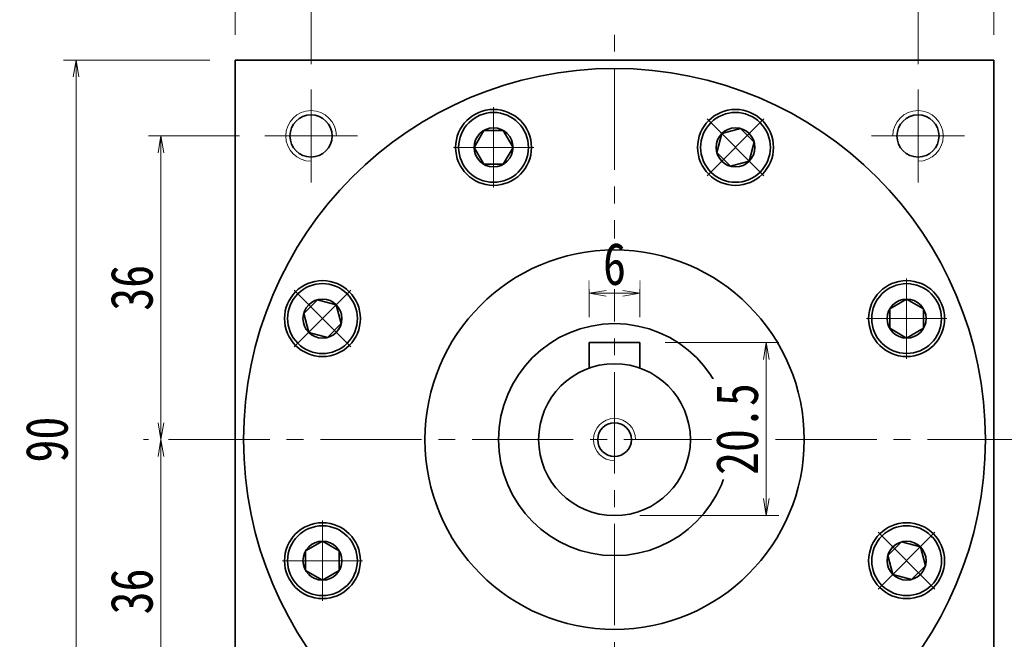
# Model space of a CAD drawing. Header units: millimetres. Extents: x -4 to 695, y -12 to 479.
# Tile 7 of 9: x 327 to 444, y 344 to 417. Entities that reach past the tile are written whole.
import ezdxf

# ---------------------------------------------------------------- set-up
doc = ezdxf.new("R2010")
doc.units = ezdxf.units.MM
doc.set_wipeout_variables(frame=1)
doc.linetypes.add('点画线', pattern=[18, 12, -2, 2, -2])
for name, color, linetype, lineweight in [('中心线层', 1, '点画线', 18), ('尺寸线层', 3, 'Continuous', 18), ('粗实线层', 7, 'Continuous', 35)]:
    doc.layers.add(name, color=color, linetype=linetype, lineweight=lineweight)
doc.styles.add('宋体', font='SimSun.ttf', dxfattribs={"width": 0.8})
doc.dimstyles.new('A水平标注$0', dxfattribs={"dimtxt": 3.5, "dimasz": 2, "dimexe": 1.5, "dimexo": 3, "dimgap": 1.1, "dimtad": 1, "dimtoh": 1, "dimdec": 4, "dimdsep": 46, "dimtxsty": '宋体', "dimblk": 'OPEN', "dimcen": 3, "dimclrd": 3, "dimclre": 3, "dimclrt": 6, "dimadec": 0, "dimazin": 0, "dimtm": 1e-09, "dimtfac": 1, "dimtdec": 4, "dimtix": 1, "dimtmove": 0, "dimatfit": 3, "dimldrblk": 'OPEN', "dimfxl": 0, "dimlwd": 13, "dimlwe": 13, "dimarcsym": 0})

# ---------------------------------------------------------------- blocks, each defined once
blk = doc.blocks.new('_Open')
at = {"color": 0, "linetype": 'ByBlock', "lineweight": -2}
for p, q in [((-1, 0.167), (0, 0)), ((-1, -0.167), (0, 0)), ((0, 0), (-1, 0))]:
    blk.add_line(p, q, dxfattribs=at)
blk = doc.blocks.new('*D14')
at = {"layer": 'Defpoints', "color": 0, "transparency": 16777216}
for p in [(442.76, 435.36), (352.76, 412.7), (442.76, 412.7)]:
    blk.add_point(p, dxfattribs=at)
at = {"layer": '尺寸线层', "color": 3, "lineweight": 13, "transparency": 16777216}
for p, q in [((352.76, 415.7), (352.76, 436.86)), ((442.76, 415.7), (442.76, 436.86)), ((354.76, 435.36), (440.76, 435.36))]:
    blk.add_line(p, q, dxfattribs=at)
at = {"layer": '尺寸线层', "color": 3, "lineweight": 13, "transparency": 16777216, "xscale": 2, "yscale": 2, "zscale": 2, "rotation": 180}
blk.add_blockref('_Open', (352.76, 435.36), dxfattribs=at)
at = {"layer": '尺寸线层', "color": 3, "lineweight": 13, "transparency": 16777216, "xscale": 2, "yscale": 2, "zscale": 2}
blk.add_blockref('_Open', (442.76, 435.36), dxfattribs=at)
at = {"layer": '尺寸线层', "color": 6, "transparency": 16777216, "insert": (396.63, 438.8), "char_height": 5, "attachment_point": 5, "style": '宋体', "bg_fill": 3, "box_fill_scale": 1.1, "bg_fill_color": 257, "bg_fill_transparency": 0}
blk.add_mtext('90', dxfattribs=at)
blk = doc.blocks.new('*D15')
at = {"layer": 'Defpoints', "color": 0, "transparency": 16777216}
for p in [(361.76, 420.31), (397.76, 415.7), (361.76, 409.2)]:
    blk.add_point(p, dxfattribs=at)
at = {"layer": '尺寸线层', "color": 3, "lineweight": 13, "transparency": 16777216}
for p, q in [((361.76, 412.2), (361.76, 421.81)), ((397.76, 418.7), (397.76, 421.81)), ((395.76, 420.31), (363.76, 420.31))]:
    blk.add_line(p, q, dxfattribs=at)
at = {"layer": '尺寸线层', "color": 3, "lineweight": 13, "transparency": 16777216, "xscale": 2, "yscale": 2, "zscale": 2, "rotation": 180}
blk.add_blockref('_Open', (361.76, 420.31), dxfattribs=at)
at = {"layer": '尺寸线层', "color": 3, "lineweight": 13, "transparency": 16777216, "xscale": 2, "yscale": 2, "zscale": 2}
blk.add_blockref('_Open', (397.76, 420.31), dxfattribs=at)
at = {"layer": '尺寸线层', "color": 6, "transparency": 16777216, "insert": (379.76, 423.76), "char_height": 5, "attachment_point": 5, "style": '宋体', "bg_fill": 3, "box_fill_scale": 1.1, "bg_fill_color": 257, "bg_fill_transparency": 0}
blk.add_mtext('36', dxfattribs=at)
blk = doc.blocks.new('*D16')
at = {"layer": 'Defpoints', "color": 0, "transparency": 16777216}
for p in [(433.76, 420.31), (397.76, 415.7), (433.76, 409.2)]:
    blk.add_point(p, dxfattribs=at)
at = {"layer": '尺寸线层', "color": 3, "lineweight": 13, "transparency": 16777216}
for p, q in [((397.76, 418.7), (397.76, 421.81)), ((433.76, 412.2), (433.76, 421.81)), ((399.76, 420.31), (431.76, 420.31))]:
    blk.add_line(p, q, dxfattribs=at)
at = {"layer": '尺寸线层', "color": 3, "lineweight": 13, "transparency": 16777216, "xscale": 2, "yscale": 2, "zscale": 2, "rotation": 180}
blk.add_blockref('_Open', (397.76, 420.31), dxfattribs=at)
at = {"layer": '尺寸线层', "color": 3, "lineweight": 13, "transparency": 16777216, "xscale": 2, "yscale": 2, "zscale": 2}
blk.add_blockref('_Open', (433.76, 420.31), dxfattribs=at)
at = {"layer": '尺寸线层', "color": 6, "transparency": 16777216, "insert": (415.76, 423.76), "char_height": 5, "attachment_point": 5, "style": '宋体', "bg_fill": 3, "box_fill_scale": 1.1, "bg_fill_color": 257, "bg_fill_transparency": 0}
blk.add_mtext('36', dxfattribs=at)
blk = doc.blocks.new('*D17')
at = {"layer": 'Defpoints', "color": 0, "transparency": 16777216}
for p in [(356.26, 403.7), (343.96, 367.7), (344.87, 367.7)]:
    blk.add_point(p, dxfattribs=at)
at = {"layer": '尺寸线层', "color": 3, "lineweight": 13, "transparency": 16777216}
for p, q in [((353.26, 403.7), (342.46, 403.7)), ((343.96, 401.7), (343.96, 369.7)), ((341.87, 367.7), (342.46, 367.7))]:
    blk.add_line(p, q, dxfattribs=at)
at = {"layer": '尺寸线层', "color": 3, "lineweight": 13, "transparency": 16777216, "xscale": 2, "yscale": 2, "zscale": 2}
for p, rotation in [((343.96, 403.7), 90), ((343.96, 367.7), 270)]:
    blk.add_blockref('_Open', p, dxfattribs=dict(at, rotation=rotation))
at = {"layer": '尺寸线层', "color": 6, "transparency": 16777216, "insert": (340.51, 385.7), "char_height": 5, "attachment_point": 5, "rotation": 90, "style": '宋体', "bg_fill": 3, "box_fill_scale": 1.1, "bg_fill_color": 257, "bg_fill_transparency": 0}
blk.add_mtext('36', dxfattribs=at)
blk = doc.blocks.new('*D18')
at = {"layer": 'Defpoints', "color": 0, "transparency": 16777216}
for p in [(344.87, 367.7), (343.96, 331.7), (356.26, 331.7)]:
    blk.add_point(p, dxfattribs=at)
at = {"layer": '尺寸线层', "color": 3, "lineweight": 13, "transparency": 16777216}
for p, q in [((341.87, 367.7), (342.46, 367.7)), ((343.96, 365.7), (343.96, 333.7)), ((353.26, 331.7), (342.46, 331.7))]:
    blk.add_line(p, q, dxfattribs=at)
at = {"layer": '尺寸线层', "color": 3, "lineweight": 13, "transparency": 16777216, "xscale": 2, "yscale": 2, "zscale": 2}
for p, rotation in [((343.96, 367.7), 90), ((343.96, 331.7), 270)]:
    blk.add_blockref('_Open', p, dxfattribs=dict(at, rotation=rotation))
at = {"layer": '尺寸线层', "color": 6, "transparency": 16777216, "insert": (340.51, 349.7), "char_height": 5, "attachment_point": 5, "rotation": 90, "style": '宋体', "bg_fill": 3, "box_fill_scale": 1.1, "bg_fill_color": 257, "bg_fill_transparency": 0}
blk.add_mtext('36', dxfattribs=at)
blk = doc.blocks.new('*D19')
at = {"layer": 'Defpoints', "color": 0, "transparency": 16777216}
for p in [(442.76, 412.7), (442.36, 166.7), (479.37, 166.7)]:
    blk.add_point(p, dxfattribs=at)
at = {"layer": '尺寸线层', "color": 3, "lineweight": 13, "transparency": 16777216}
for p, q in [((445.76, 412.7), (480.87, 412.7)), ((479.37, 410.7), (479.37, 168.7)), ((445.36, 166.7), (480.87, 166.7))]:
    blk.add_line(p, q, dxfattribs=at)
at = {"layer": '尺寸线层', "color": 3, "lineweight": 13, "transparency": 16777216, "xscale": 2, "yscale": 2, "zscale": 2}
for p, rotation in [((479.37, 412.7), 89.99999999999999), ((479.37, 166.7), 270)]:
    blk.add_blockref('_Open', p, dxfattribs=dict(at, rotation=rotation))
at = {"layer": '尺寸线层', "color": 6, "transparency": 16777216, "insert": (475.93, 289.7), "char_height": 5, "attachment_point": 5, "rotation": 90, "style": '宋体', "bg_fill": 3, "box_fill_scale": 1.1, "bg_fill_color": 257, "bg_fill_transparency": 0}
blk.add_mtext('246', dxfattribs=at)
blk = doc.blocks.new('*D20')
at = {"layer": 'Defpoints', "color": 0, "transparency": 16777216}
for p in [(449.41, 367.7), (442.36, 166.7), (465.53, 166.7)]:
    blk.add_point(p, dxfattribs=at)
at = {"layer": '尺寸线层', "color": 3, "lineweight": 13, "transparency": 16777216}
for p, q in [((452.41, 367.7), (467.03, 367.7)), ((465.53, 365.7), (465.53, 168.7)), ((445.36, 166.7), (467.03, 166.7))]:
    blk.add_line(p, q, dxfattribs=at)
at = {"layer": '尺寸线层', "color": 3, "lineweight": 13, "transparency": 16777216, "xscale": 2, "yscale": 2, "zscale": 2}
for p, rotation in [((465.53, 367.7), 89.99999999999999), ((465.53, 166.7), 270)]:
    blk.add_blockref('_Open', p, dxfattribs=dict(at, rotation=rotation))
at = {"layer": '尺寸线层', "color": 6, "transparency": 16777216, "insert": (462.09, 267.2), "char_height": 5, "attachment_point": 5, "rotation": 90, "style": '宋体', "bg_fill": 3, "box_fill_scale": 1.1, "bg_fill_color": 257, "bg_fill_transparency": 0}
blk.add_mtext('201', dxfattribs=at)
blk = doc.blocks.new('*D21')
at = {"layer": 'Defpoints', "color": 0, "transparency": 16777216}
for p in [(400.76, 379.2), (397.76, 358.7), (415.76, 358.7)]:
    blk.add_point(p, dxfattribs=at)
at = {"layer": '尺寸线层', "color": 3, "lineweight": 13, "transparency": 16777216}
for p, q in [((403.76, 379.2), (417.26, 379.2)), ((415.76, 377.2), (415.76, 360.7)), ((400.76, 358.7), (417.26, 358.7))]:
    blk.add_line(p, q, dxfattribs=at)
at = {"layer": '尺寸线层', "color": 3, "lineweight": 13, "transparency": 16777216, "xscale": 2, "yscale": 2, "zscale": 2}
for p, rotation in [((415.76, 379.2), 90), ((415.76, 358.7), 270)]:
    blk.add_blockref('_Open', p, dxfattribs=dict(at, rotation=rotation))
at = {"layer": '尺寸线层', "color": 6, "transparency": 16777216, "insert": (412.32, 368.95), "char_height": 5, "attachment_point": 5, "rotation": 90, "style": '宋体', "bg_fill": 3, "box_fill_scale": 1.1, "bg_fill_color": 257, "bg_fill_transparency": 0}
blk.add_mtext('20.5', dxfattribs=at)
blk = doc.blocks.new('*D28')
at = {"layer": 'Defpoints', "color": 0, "transparency": 16777216}
for p in [(394.76, 385.05), (394.76, 379.2), (400.76, 379.2)]:
    blk.add_point(p, dxfattribs=at)
at = {"layer": '尺寸线层', "color": 3, "lineweight": 13, "transparency": 16777216}
for p, q in [((394.76, 382.2), (394.76, 386.55)), ((400.76, 382.2), (400.76, 386.55)), ((398.76, 385.05), (396.76, 385.05))]:
    blk.add_line(p, q, dxfattribs=at)
at = {"layer": '尺寸线层', "color": 3, "lineweight": 13, "transparency": 16777216, "xscale": 2, "yscale": 2, "zscale": 2, "rotation": 180}
blk.add_blockref('_Open', (394.76, 385.05), dxfattribs=at)
at = {"layer": '尺寸线层', "color": 3, "lineweight": 13, "transparency": 16777216, "xscale": 2, "yscale": 2, "zscale": 2}
blk.add_blockref('_Open', (400.76, 385.05), dxfattribs=at)
at = {"layer": '尺寸线层', "color": 6, "transparency": 16777216, "insert": (397.76, 388.5), "char_height": 5, "attachment_point": 5, "style": '宋体', "bg_fill": 3, "box_fill_scale": 1.1, "bg_fill_color": 257, "bg_fill_transparency": 0}
blk.add_mtext('6', dxfattribs=at)
blk = doc.blocks.new('*X6')
at = {"layer": '中心线层', "linetype": '点画线', "lineweight": 18}
for p, q in [((0, -4.76), (0, 4.76)), ((-4.76, 0), (4.76, 0))]:
    blk.add_line(p, q, dxfattribs=at)
at = {"layer": '粗实线层'}
for p, q in [((-2.31, 0), (-1.15, 2)), ((-1.15, 2), (1.15, 2)), ((2.31, 0), (1.15, 2)), ((2.31, 0), (1.15, 2)), ((-2.31, 0), (-1.15, -2)), ((2.31, 0), (1.15, -2)), ((-1.15, -2), (1.15, -2))]:
    blk.add_line(p, q, dxfattribs=at)
blk.add_circle((0, 0), 2.31, dxfattribs=at)
for start, end in [(0, 180), (180, 360)]:
    blk.add_arc((0, 0), 4.14, start, end, dxfattribs=at)
blk = doc.blocks.new('*D29')
at = {"layer": 'Defpoints', "color": 0, "transparency": 16777216}
for p in [(352.76, 412.7), (333.88, 322.7), (352.76, 322.7)]:
    blk.add_point(p, dxfattribs=at)
at = {"layer": '尺寸线层', "color": 3, "lineweight": 13, "transparency": 16777216}
for p, q in [((349.76, 412.7), (332.38, 412.7)), ((333.88, 410.7), (333.88, 324.7)), ((349.76, 322.7), (332.38, 322.7))]:
    blk.add_line(p, q, dxfattribs=at)
at = {"layer": '尺寸线层', "color": 3, "lineweight": 13, "transparency": 16777216, "xscale": 2, "yscale": 2, "zscale": 2}
for p, rotation in [((333.88, 412.7), 90), ((333.88, 322.7), 270)]:
    blk.add_blockref('_Open', p, dxfattribs=dict(at, rotation=rotation))
at = {"layer": '尺寸线层', "color": 6, "transparency": 16777216, "insert": (330.44, 367.7), "char_height": 5, "attachment_point": 5, "rotation": 90, "style": '宋体', "bg_fill": 3, "box_fill_scale": 1.1, "bg_fill_color": 257, "bg_fill_transparency": 0}
blk.add_mtext('90', dxfattribs=at)

msp = doc.modelspace()

# ---------------------------------------------------------------- linework, layer by layer
at = {"layer": '中心线层'}
for p, q in [((397.7609, 309.6966), (397.7609, 415.6966)), ((361.7609, 398.1966), (361.7609, 409.1966)), ((433.7609, 409.1966), (433.7609, 398.1966)), ((356.2609, 403.6966), (367.2609, 403.6966)), ((428.2609, 403.6966), (439.2609, 403.6966)), ((344.8691, 367.6966), (449.4131, 367.6966))]:
    msp.add_line(p, q, dxfattribs=at)
at = {"layer": '粗实线层'}
for p, q in [((352.7609, 412.6966), (442.7609, 412.6966)), ((352.7609, 322.6966), (352.7609, 412.6966)), ((442.7609, 322.6966), (442.7609, 412.6966)), ((400.7609, 379.1966), (394.7609, 379.1966)), ((394.7609, 379.1966), (394.7609, 376.1819)), ((400.7609, 379.1966), (400.7609, 376.1819))]:
    msp.add_line(p, q, dxfattribs=at)
for centre, radius in [((383.4103, 402.3421), 4.5), ((412.1116, 402.3421), 4.5), ((361.7609, 403.6966), 2.5), ((433.7609, 403.6966), 2.5), ((363.1155, 382.0472), 4.5), ((432.4064, 382.0472), 4.5), ((397.7609, 367.6966), 13.75), ((363.1155, 353.3459), 4.5), ((432.4064, 353.3459), 4.5)]:
    msp.add_circle(centre, radius, dxfattribs=at)
at = {"layer": '粗实线层', "lineweight": 18}
for centre, start, end in [((361.7609, 403.6966), 0, 270), ((433.7609, 403.6966), 270, 180)]:
    msp.add_arc(centre, 3, start, end, dxfattribs=at)

# ---------------------------------------------------------------- next in the draw order: dimensions: what is measured, and where the dimension line sits
at = {"layer": '尺寸线层'}
dim = msp.add_linear_dim(base=(442.7609, 435.3568), p1=(352.7609, 412.6966), p2=(442.7609, 412.6966), dimstyle='A水平标注$0', override={"dimtxt": 5, "dimgap": 1, "dimdec": 1, "dimpost": '<>', "dimblk": 'Open', "dimtvp": 0.1, "dimtfill": 1, "dimtfillclr": 256}, dxfattribs=at)
dim.commit()
dim.dimension.update_dxf_attribs({"geometry": '*D14', "text_midpoint": (396.6281, 435.3568), "dimtype": 160})
dim = msp.add_linear_dim(base=(343.9579, 367.6966), p1=(356.2609, 403.6966), p2=(344.8691, 367.6966), angle=270, dimstyle='A水平标注$0', override={"dimtxt": 5, "dimgap": 1, "dimdec": 1, "dimpost": '<>', "dimblk": 'Open', "dimtvp": 0.1, "dimtfill": 1, "dimtfillclr": 256}, dxfattribs=at)
dim.commit()
dim.dimension.update_dxf_attribs({"geometry": '*D17', "text_midpoint": (340.5138, 385.6966)})

# ---------------------------------------------------------------- next in the draw order: dimensions: what is measured, and where the dimension line sits
dim = msp.add_linear_dim(base=(361.7609, 420.3138), p1=(397.7609, 415.6966), p2=(361.7609, 409.1966), dimstyle='A水平标注$0', override={"dimtxt": 5, "dimgap": 1, "dimdec": 1, "dimpost": '<>', "dimblk": 'Open', "dimtvp": 0.1, "dimtfill": 1, "dimtfillclr": 256}, dxfattribs=at)
dim.commit()
dim.dimension.update_dxf_attribs({"geometry": '*D15', "text_midpoint": (379.7609, 423.7579)})
for base, p1, p2, picture, middle in [((479.3717, 166.6966), (442.7609, 412.6966), (442.3609, 166.6966), '*D19', (475.9276, 289.6966)), ((343.9579, 331.6966), (344.8691, 367.6966), (356.2609, 331.6966), '*D18', (340.5138, 349.6966))]:
    dim = msp.add_linear_dim(base=base, p1=p1, p2=p2, angle=270, dimstyle='A水平标注$0', override={"dimtxt": 5, "dimgap": 1, "dimdec": 1, "dimpost": '<>', "dimblk": 'Open', "dimtvp": 0.1, "dimtfill": 1, "dimtfillclr": 256}, dxfattribs=at)
    dim.commit()
    dim.dimension.update_dxf_attribs({"geometry": picture, "text_midpoint": middle})

# ---------------------------------------------------------------- next in the draw order: dimensions: what is measured, and where the dimension line sits
dim = msp.add_linear_dim(base=(433.7609, 420.3138), p1=(397.7609, 415.6966), p2=(433.7609, 409.1966), dimstyle='A水平标注$0', override={"dimtxt": 5, "dimgap": 1, "dimdec": 1, "dimpost": '<>', "dimblk": 'Open', "dimtvp": 0.1, "dimtfill": 1, "dimtfillclr": 256}, dxfattribs=at)
dim.commit()
dim.dimension.update_dxf_attribs({"geometry": '*D16', "text_midpoint": (415.7609, 423.7579)})
for base, p1, p2, override, picture, middle in [((333.8812, 322.6966), (352.7609, 412.6966), (352.7609, 322.6966), {"dimtxt": 5, "dimgap": 1, "dimdec": 1, "dimpost": '<>', "dimblk": 'Open', "dimtvp": 0.1, "dimtfill": 1, "dimtfillclr": 256}, '*D29', (330.437, 367.6966)), ((465.5312, 166.6966), (449.4131, 367.6966), (442.3609, 166.6966), {"dimtxt": 5, "dimgap": 1, "dimtad": 1, "dimjust": 0, "dimdec": 1, "dimlfac": 1, "dimpost": '<>', "dimse1": 0, "dimse2": 0, "dimsd1": 0, "dimsd2": 0, "dimtofl": 1, "dimtvp": 0.1}, '*D20', (462.0871, 267.1966))]:
    dim = msp.add_linear_dim(base=base, p1=p1, p2=p2, angle=270, dimstyle='A水平标注$0', override=override, dxfattribs=at)
    dim.commit()
    dim.dimension.update_dxf_attribs({"geometry": picture, "text_midpoint": middle})

# ---------------------------------------------------------------- next in the draw order: linework, layer by layer
at = {"layer": '粗实线层'}
msp.add_circle((397.7609, 367.6966), 44, dxfattribs=at)

# ---------------------------------------------------------------- next in the draw order: dimensions: what is measured, and where the dimension line sits
at = {"layer": '尺寸线层'}
dim = msp.add_linear_dim(base=(415.7609, 358.6966), p1=(400.7609, 379.1966), p2=(397.7609, 358.6966), angle=270, dimstyle='A水平标注$0', override={"dimtxt": 5, "dimgap": 1, "dimdec": 1, "dimpost": '<>', "dimblk": 'Open', "dimtvp": 0.1, "dimtfill": 1, "dimtfillclr": 256}, dxfattribs=at)
dim.commit()
dim.dimension.update_dxf_attribs({"geometry": '*D21', "text_midpoint": (412.3168, 368.9466)})

# ---------------------------------------------------------------- next in the draw order: wipeouts: each hides what was drawn before it
for points in [[(387.5503, 402.3421), (387.5502, 402.3663), (387.55, 402.3906), (387.5497, 402.4148), (387.5492, 402.4391), (387.5485, 402.4634), (387.5478, 402.4876), (387.5468, 402.5119), (387.5458, 402.5361), (387.5446, 402.5603), (387.5432, 402.5846), (387.5417, 402.6088), (387.5401, 402.633), (387.5383, 402.6572), (387.5364, 402.6814), (387.5343, 402.7055), (387.5321, 402.7297), (387.5298, 402.7538), (387.5273, 402.778), (387.5247, 402.8021), (387.5219, 402.8262), (387.519, 402.8503), (387.5159, 402.8744), (387.5128, 402.8984), (387.5094, 402.9225), (387.506, 402.9465), (387.5023, 402.9705), (387.4986, 402.9944), (387.4947, 403.0184), (387.4907, 403.0423), (387.4865, 403.0662), (387.4865, 403.0662), (387.4484, 403.2549), (387.4016, 403.4416), (387.3462, 403.6259), (387.2823, 403.8075), (387.21, 403.9859), (387.1294, 404.1607), (387.0409, 404.3317), (386.9445, 404.4983), (386.8404, 404.6602), (386.729, 404.8171), (386.6103, 404.9687), (386.4848, 405.1146), (386.3526, 405.2545), (386.214, 405.3882), (386.0694, 405.5152), (385.919, 405.6354), (385.7632, 405.7484), (385.6024, 405.8541), (385.4368, 405.9522), (385.2668, 406.0425), (385.0927, 406.1248), (384.9151, 406.1989), (384.7342, 406.2647), (384.5504, 406.322), (384.3642, 406.3707), (384.1759, 406.4107), (383.986, 406.4418), (383.7948, 406.4642), (383.6027, 406.4776), (383.4103, 406.4821), (383.4103, 406.4821), (383.2179, 406.4776), (383.0259, 406.4642), (382.8347, 406.4418), (382.6447, 406.4107), (382.4564, 406.3707), (382.2702, 406.322), (382.0864, 406.2647), (381.9055, 406.1989), (381.7279, 406.1248), (381.5539, 406.0425), (381.3839, 405.9522), (381.2183, 405.8541), (381.0574, 405.7484), (380.9016, 405.6354), (380.7512, 405.5152), (380.6066, 405.3882), (380.468, 405.2545), (380.3358, 405.1146), (380.2103, 404.9687), (380.0916, 404.8171), (379.9802, 404.6602), (379.8761, 404.4983), (379.7797, 404.3317), (379.6912, 404.1607), (379.6107, 403.9859), (379.5384, 403.8075), (379.4744, 403.6259), (379.419, 403.4416), (379.3722, 403.2549), (379.3341, 403.0662), (379.3341, 403.0662), (379.33, 403.0423), (379.3259, 403.0184), (379.322, 402.9944), (379.3183, 402.9705), (379.3147, 402.9465), (379.3112, 402.9225), (379.3079, 402.8984), (379.3047, 402.8744), (379.3016, 402.8503), (379.2987, 402.8262), (379.296, 402.8021), (379.2933, 402.778), (379.2908, 402.7538), (379.2885, 402.7297), (379.2863, 402.7055), (379.2842, 402.6814), (379.2823, 402.6572), (379.2805, 402.633), (379.2789, 402.6088), (379.2774, 402.5846), (379.2761, 402.5603), (379.2749, 402.5361), (379.2738, 402.5119), (379.2729, 402.4876), (379.2721, 402.4634), (379.2714, 402.4391), (379.271, 402.4148), (379.2706, 402.3906), (379.2704, 402.3663), (379.2703, 402.3421), (379.2703, 402.3421), (379.276, 402.1254), (379.293, 401.9093), (379.3213, 401.6944), (379.3608, 401.4813), (379.4114, 401.2705), (379.4729, 401.0627), (379.5453, 400.8584), (379.6282, 400.6582), (379.7215, 400.4625), (379.825, 400.2721), (379.9382, 400.0873), (380.061, 399.9086), (380.1929, 399.7367), (380.3337, 399.5719), (380.4829, 399.4146), (380.6401, 399.2654), (380.8049, 399.1247), (380.9769, 398.9927), (381.1555, 398.87), (381.3403, 398.7567), (381.5308, 398.6533), (381.7264, 398.56), (381.9267, 398.477), (382.131, 398.4047), (382.3388, 398.3431), (382.5496, 398.2925), (382.7627, 398.253), (382.9776, 398.2247), (383.1936, 398.2077), (383.4103, 398.2021), (383.4103, 398.2021), (383.627, 398.2077), (383.8431, 398.2247), (384.0579, 398.253), (384.2711, 398.2925), (384.4818, 398.3431), (384.6896, 398.4047), (384.894, 398.477), (385.0942, 398.56), (385.2898, 398.6533), (385.4803, 398.7567), (385.6651, 398.87), (385.8437, 398.9927), (386.0157, 399.1247), (386.1805, 399.2654), (386.3377, 399.4146), (386.4869, 399.5719), (386.6277, 399.7367), (386.7596, 399.9086), (386.8824, 400.0873), (386.9957, 400.2721), (387.0991, 400.4625), (387.1924, 400.6582), (387.2753, 400.8584), (387.3477, 401.0627), (387.4092, 401.2705), (387.4598, 401.4813), (387.4993, 401.6944), (387.5276, 401.9093), (387.5446, 402.1254)], [(415.039, 399.4146), (415.0561, 399.4318), (415.0731, 399.4491), (415.09, 399.4666), (415.1068, 399.4841), (415.1235, 399.5017), (415.1401, 399.5194), (415.1566, 399.5372), (415.173, 399.5551), (415.1893, 399.573), (415.2054, 399.5911), (415.2215, 399.6093), (415.2375, 399.6276), (415.2533, 399.6459), (415.2691, 399.6644), (415.2847, 399.683), (415.3002, 399.7016), (415.3157, 399.7203), (415.331, 399.7392), (415.3462, 399.7581), (415.3613, 399.7771), (415.3762, 399.7962), (415.3911, 399.8153), (415.4058, 399.8346), (415.4205, 399.8539), (415.435, 399.8734), (415.4494, 399.8929), (415.4637, 399.9125), (415.4779, 399.9322), (415.492, 399.952), (415.5059, 399.9718), (415.5059, 399.9718), (415.6124, 400.1322), (415.7114, 400.2973), (415.8025, 400.4668), (415.8857, 400.6404), (415.9607, 400.8177), (416.0274, 400.9982), (416.0856, 401.1817), (416.1353, 401.3677), (416.1762, 401.5558), (416.2084, 401.7456), (416.2317, 401.9366), (416.2461, 402.1286), (416.2515, 402.321), (416.248, 402.5134), (416.2356, 402.7055), (416.2142, 402.8968), (416.184, 403.0869), (416.145, 403.2754), (416.0972, 403.4619), (416.0409, 403.646), (415.976, 403.8272), (415.9028, 404.0052), (415.8214, 404.1796), (415.732, 404.3501), (415.6347, 404.5162), (415.5299, 404.6776), (415.4176, 404.834), (415.2982, 404.985), (415.1719, 405.1302), (415.039, 405.2695), (415.039, 405.2695), (414.8998, 405.4024), (414.7545, 405.5287), (414.6035, 405.6481), (414.4471, 405.7603), (414.2857, 405.8652), (414.1196, 405.9625), (413.9492, 406.0519), (413.7747, 406.1333), (413.5967, 406.2065), (413.4155, 406.2714), (413.2314, 406.3277), (413.0449, 406.3755), (412.8565, 406.4145), (412.6663, 406.4447), (412.475, 406.4661), (412.283, 406.4785), (412.0905, 406.482), (411.8981, 406.4765), (411.7061, 406.4622), (411.5151, 406.4389), (411.3253, 406.4067), (411.1372, 406.3658), (410.9512, 406.3161), (410.7677, 406.2579), (410.5872, 406.1912), (410.4099, 406.1162), (410.2363, 406.033), (410.0668, 405.9418), (409.9017, 405.8429), (409.7413, 405.7364), (409.7413, 405.7364), (409.7215, 405.7225), (409.7017, 405.7084), (409.682, 405.6942), (409.6624, 405.6799), (409.6429, 405.6655), (409.6235, 405.651), (409.6041, 405.6363), (409.5848, 405.6216), (409.5657, 405.6067), (409.5466, 405.5917), (409.5276, 405.5767), (409.5087, 405.5615), (409.4898, 405.5461), (409.4711, 405.5307), (409.4525, 405.5152), (409.4339, 405.4996), (409.4155, 405.4838), (409.3971, 405.468), (409.3788, 405.452), (409.3606, 405.4359), (409.3426, 405.4197), (409.3246, 405.4035), (409.3067, 405.3871), (409.2889, 405.3706), (409.2712, 405.354), (409.2536, 405.3373), (409.2361, 405.3205), (409.2187, 405.3036), (409.2014, 405.2866), (409.1841, 405.2695), (409.1841, 405.2695), (409.0349, 405.1123), (408.8942, 404.9474), (408.7622, 404.7755), (408.6395, 404.5969), (408.5262, 404.4121), (408.4228, 404.2216), (408.3295, 404.0259), (408.2465, 403.8257), (408.1742, 403.6214), (408.1126, 403.4136), (408.062, 403.2028), (408.0225, 402.9897), (407.9942, 402.7748), (407.9772, 402.5587), (407.9716, 402.3421), (407.9772, 402.1254), (407.9942, 401.9093), (408.0225, 401.6944), (408.062, 401.4813), (408.1126, 401.2705), (408.1742, 401.0627), (408.2465, 400.8584), (408.3295, 400.6582), (408.4228, 400.4625), (408.5262, 400.2721), (408.6395, 400.0873), (408.7622, 399.9086), (408.8942, 399.7367), (409.0349, 399.5719), (409.1841, 399.4146), (409.1841, 399.4146), (409.3414, 399.2654), (409.5062, 399.1247), (409.6781, 398.9927), (409.8568, 398.87), (410.0416, 398.7567), (410.232, 398.6533), (410.4277, 398.56), (410.6279, 398.477), (410.8322, 398.4047), (411.0401, 398.3431), (411.2508, 398.2925), (411.4639, 398.253), (411.6788, 398.2247), (411.8949, 398.2077), (412.1116, 398.2021), (412.3282, 398.2077), (412.5443, 398.2247), (412.7592, 398.253), (412.9723, 398.2925), (413.1831, 398.3431), (413.3909, 398.4047), (413.5952, 398.477), (413.7955, 398.56), (413.9911, 398.6533), (414.1816, 398.7567), (414.3664, 398.87), (414.545, 398.9927), (414.717, 399.1247), (414.8818, 399.2654)], [(366.0429, 384.9746), (366.0257, 384.9917), (366.0084, 385.0087), (365.991, 385.0256), (365.9735, 385.0424), (365.9559, 385.0591), (365.9382, 385.0757), (365.9204, 385.0922), (365.9025, 385.1086), (365.8845, 385.1249), (365.8664, 385.1411), (365.8482, 385.1571), (365.8299, 385.1731), (365.8116, 385.189), (365.7931, 385.2047), (365.7746, 385.2203), (365.7559, 385.2359), (365.7372, 385.2513), (365.7184, 385.2666), (365.6994, 385.2818), (365.6804, 385.2969), (365.6614, 385.3119), (365.6422, 385.3267), (365.6229, 385.3415), (365.6036, 385.3561), (365.5841, 385.3706), (365.5646, 385.3851), (365.545, 385.3994), (365.5253, 385.4135), (365.5055, 385.4276), (365.4857, 385.4415), (365.4857, 385.4415), (365.3254, 385.5481), (365.1602, 385.647), (364.9907, 385.7381), (364.8171, 385.8213), (364.6398, 385.8963), (364.4593, 385.963), (364.2758, 386.0213), (364.0898, 386.0709), (363.9017, 386.1119), (363.712, 386.144), (363.5209, 386.1673), (363.3289, 386.1817), (363.1365, 386.1872), (362.9441, 386.1837), (362.752, 386.1712), (362.5607, 386.1499), (362.3706, 386.1196), (362.1821, 386.0806), (361.9956, 386.0329), (361.8116, 385.9765), (361.6303, 385.9117), (361.4523, 385.8384), (361.2779, 385.757), (361.1074, 385.6676), (360.9413, 385.5704), (360.7799, 385.4655), (360.6235, 385.3532), (360.4725, 385.2338), (360.3273, 385.1075), (360.188, 384.9746), (360.188, 384.9746), (360.0551, 384.8354), (359.9288, 384.6901), (359.8094, 384.5391), (359.6972, 384.3828), (359.5923, 384.2214), (359.495, 384.0552), (359.4056, 383.8848), (359.3242, 383.7104), (359.251, 383.5323), (359.1862, 383.3511), (359.1298, 383.1671), (359.082, 382.9806), (359.043, 382.7921), (359.0128, 382.602), (358.9914, 382.4107), (358.979, 382.2186), (358.9755, 382.0261), (358.981, 381.8337), (358.9954, 381.6418), (359.0187, 381.4507), (359.0508, 381.2609), (359.0918, 381.0728), (359.1414, 380.8869), (359.1996, 380.7034), (359.2663, 380.5228), (359.3413, 380.3455), (359.4245, 380.172), (359.5157, 380.0024), (359.6146, 379.8373), (359.7211, 379.677), (359.7211, 379.677), (359.7351, 379.6571), (359.7491, 379.6373), (359.7633, 379.6177), (359.7776, 379.598), (359.792, 379.5785), (359.8065, 379.5591), (359.8212, 379.5397), (359.8359, 379.5205), (359.8508, 379.5013), (359.8658, 379.4822), (359.8809, 379.4632), (359.8961, 379.4443), (359.9114, 379.4255), (359.9268, 379.4067), (359.9423, 379.3881), (359.958, 379.3696), (359.9737, 379.3511), (359.9896, 379.3327), (360.0055, 379.3145), (360.0216, 379.2963), (360.0378, 379.2782), (360.054, 379.2602), (360.0704, 379.2423), (360.0869, 379.2245), (360.1035, 379.2068), (360.1202, 379.1892), (360.137, 379.1717), (360.1539, 379.1543), (360.1709, 379.137), (360.188, 379.1198), (360.188, 379.1198), (360.3453, 378.9706), (360.5101, 378.8298), (360.682, 378.6979), (360.8607, 378.5751), (361.0455, 378.4619), (361.2359, 378.3584), (361.4316, 378.2651), (361.6318, 378.1822), (361.8361, 378.1098), (362.0439, 378.0483), (362.2547, 377.9977), (362.4678, 377.9582), (362.6827, 377.9299), (362.8988, 377.9129), (363.1155, 377.9072), (363.3321, 377.9129), (363.5482, 377.9299), (363.7631, 377.9582), (363.9762, 377.9977), (364.187, 378.0483), (364.3948, 378.1098), (364.5991, 378.1822), (364.7993, 378.2651), (364.995, 378.3584), (365.1855, 378.4619), (365.3703, 378.5751), (365.5489, 378.6979), (365.7208, 378.8298), (365.8857, 378.9706), (366.0429, 379.1198), (366.0429, 379.1198), (366.1921, 379.277), (366.3328, 379.4418), (366.4648, 379.6138), (366.5876, 379.7924), (366.7008, 379.9772), (366.8042, 380.1677), (366.8975, 380.3633), (366.9805, 380.5636), (367.0528, 380.7679), (367.1144, 380.9757), (367.165, 381.1864), (367.2045, 381.3996), (367.2328, 381.6145), (367.2498, 381.8305), (367.2555, 382.0472), (367.2498, 382.2639), (367.2328, 382.48), (367.2045, 382.6948), (367.165, 382.908), (367.1144, 383.1187), (367.0528, 383.3265), (366.9805, 383.5308), (366.8975, 383.7311), (366.8042, 383.9267), (366.7008, 384.1172), (366.5876, 384.302), (366.4648, 384.4806), (366.3328, 384.6526), (366.1921, 384.8174)], [(432.4064, 377.9072), (432.4307, 377.9073), (432.4549, 377.9075), (432.4792, 377.9078), (432.5035, 377.9083), (432.5277, 377.909), (432.552, 377.9098), (432.5762, 377.9107), (432.6005, 377.9118), (432.6247, 377.913), (432.6489, 377.9143), (432.6731, 377.9158), (432.6973, 377.9174), (432.7215, 377.9192), (432.7457, 377.9211), (432.7699, 377.9232), (432.7941, 377.9254), (432.8182, 377.9277), (432.8423, 377.9302), (432.8665, 377.9328), (432.8906, 377.9356), (432.9147, 377.9385), (432.9387, 377.9416), (432.9628, 377.9448), (432.9868, 377.9481), (433.0108, 377.9516), (433.0348, 377.9552), (433.0588, 377.9589), (433.0827, 377.9628), (433.1067, 377.9669), (433.1306, 377.971), (433.1306, 377.971), (433.3193, 378.0091), (433.506, 378.0559), (433.6903, 378.1113), (433.8719, 378.1752), (434.0503, 378.2475), (434.2251, 378.3281), (434.396, 378.4166), (434.5626, 378.513), (434.7246, 378.6171), (434.8815, 378.7285), (435.0331, 378.8472), (435.179, 378.9727), (435.3189, 379.1049), (435.4525, 379.2435), (435.5796, 379.3881), (435.6997, 379.5385), (435.8128, 379.6943), (435.9185, 379.8551), (436.0166, 380.0208), (436.1069, 380.1908), (436.1891, 380.3648), (436.2633, 380.5424), (436.329, 380.7233), (436.3863, 380.9071), (436.435, 381.0933), (436.475, 381.2816), (436.5062, 381.4716), (436.5285, 381.6627), (436.5419, 381.8548), (436.5464, 382.0472), (436.5464, 382.0472), (436.5419, 382.2396), (436.5285, 382.4317), (436.5062, 382.6229), (436.475, 382.8128), (436.435, 383.0011), (436.3863, 383.1873), (436.329, 383.3711), (436.2633, 383.552), (436.1891, 383.7296), (436.1069, 383.9036), (436.0166, 384.0736), (435.9185, 384.2393), (435.8128, 384.4001), (435.6997, 384.5559), (435.5796, 384.7063), (435.4525, 384.8509), (435.3189, 384.9895), (435.179, 385.1217), (435.0331, 385.2472), (434.8815, 385.3659), (434.7246, 385.4773), (434.5626, 385.5814), (434.396, 385.6778), (434.2251, 385.7663), (434.0503, 385.8469), (433.8719, 385.9192), (433.6903, 385.9831), (433.506, 386.0385), (433.3193, 386.0853), (433.1306, 386.1234), (433.1306, 386.1234), (433.1067, 386.1276), (433.0827, 386.1316), (433.0588, 386.1355), (433.0348, 386.1392), (433.0108, 386.1428), (432.9868, 386.1463), (432.9628, 386.1496), (432.9387, 386.1528), (432.9147, 386.1559), (432.8906, 386.1588), (432.8665, 386.1616), (432.8423, 386.1642), (432.8182, 386.1667), (432.7941, 386.169), (432.7699, 386.1712), (432.7457, 386.1733), (432.7215, 386.1752), (432.6973, 386.177), (432.6731, 386.1786), (432.6489, 386.1801), (432.6247, 386.1814), (432.6005, 386.1827), (432.5762, 386.1837), (432.552, 386.1846), (432.5277, 386.1854), (432.5035, 386.1861), (432.4792, 386.1866), (432.4549, 386.1869), (432.4307, 386.1871), (432.4064, 386.1872), (432.4064, 386.1872), (432.1898, 386.1815), (431.9737, 386.1645), (431.7588, 386.1362), (431.5457, 386.0967), (431.3349, 386.0461), (431.1271, 385.9846), (430.9228, 385.9122), (430.7225, 385.8293), (430.5269, 385.736), (430.3364, 385.6325), (430.1516, 385.5193), (429.973, 385.3965), (429.801, 385.2646), (429.6362, 385.1238), (429.479, 384.9746), (429.3298, 384.8174), (429.189, 384.6526), (429.0571, 384.4806), (428.9343, 384.302), (428.8211, 384.1172), (428.7177, 383.9267), (428.6243, 383.7311), (428.5414, 383.5308), (428.469, 383.3265), (428.4075, 383.1187), (428.3569, 382.908), (428.3174, 382.6948), (428.2891, 382.48), (428.2721, 382.2639), (428.2664, 382.0472), (428.2664, 382.0472), (428.2721, 381.8305), (428.2891, 381.6145), (428.3174, 381.3996), (428.3569, 381.1864), (428.4075, 380.9757), (428.469, 380.7679), (428.5414, 380.5636), (428.6243, 380.3633), (428.7177, 380.1677), (428.8211, 379.9772), (428.9343, 379.7924), (429.0571, 379.6138), (429.189, 379.4418), (429.3298, 379.277), (429.479, 379.1198), (429.6362, 378.9706), (429.801, 378.8298), (429.973, 378.6979), (430.1516, 378.5751), (430.3364, 378.4619), (430.5269, 378.3584), (430.7225, 378.2651), (430.9228, 378.1822), (431.1271, 378.1098), (431.3349, 378.0483), (431.5457, 377.9977), (431.7588, 377.9582), (431.9737, 377.9299), (432.1898, 377.9129)], [(363.1155, 357.4859), (363.0912, 357.4859), (363.0669, 357.4857), (363.0427, 357.4853), (363.0184, 357.4848), (362.9942, 357.4842), (362.9699, 357.4834), (362.9457, 357.4825), (362.9214, 357.4814), (362.8972, 357.4802), (362.873, 357.4788), (362.8487, 357.4773), (362.8245, 357.4757), (362.8003, 357.4739), (362.7762, 357.472), (362.752, 357.47), (362.7278, 357.4678), (362.7037, 357.4654), (362.6795, 357.4629), (362.6554, 357.4603), (362.6313, 357.4575), (362.6072, 357.4546), (362.5831, 357.4516), (362.5591, 357.4484), (362.5351, 357.4451), (362.511, 357.4416), (362.4871, 357.438), (362.4631, 357.4342), (362.4391, 357.4303), (362.4152, 357.4263), (362.3913, 357.4221), (362.3913, 357.4221), (362.2026, 357.3841), (362.0159, 357.3373), (361.8316, 357.2818), (361.65, 357.2179), (361.4716, 357.1456), (361.2968, 357.0651), (361.1259, 356.9765), (360.9593, 356.8801), (360.7973, 356.7761), (360.6404, 356.6646), (360.4888, 356.546), (360.3429, 356.4204), (360.203, 356.2882), (360.0694, 356.1497), (359.9423, 356.005), (359.8221, 355.8547), (359.7091, 355.6989), (359.6034, 355.538), (359.5053, 355.3724), (359.415, 355.2024), (359.3327, 355.0284), (359.2586, 354.8507), (359.1928, 354.6698), (359.1355, 354.4861), (359.0868, 354.2998), (359.0469, 354.1115), (359.0157, 353.9216), (358.9933, 353.7304), (358.9799, 353.5384), (358.9755, 353.3459), (358.9755, 353.3459), (358.9799, 353.1535), (358.9933, 352.9615), (359.0157, 352.7703), (359.0469, 352.5804), (359.0868, 352.3921), (359.1355, 352.2058), (359.1928, 352.0221), (359.2586, 351.8412), (359.3327, 351.6635), (359.415, 351.4895), (359.5053, 351.3195), (359.6034, 351.1539), (359.7091, 350.993), (359.8221, 350.8372), (359.9423, 350.6868), (360.0694, 350.5422), (360.203, 350.4037), (360.3429, 350.2715), (360.4888, 350.1459), (360.6404, 350.0273), (360.7973, 349.9158), (360.9593, 349.8118), (361.1259, 349.7154), (361.2968, 349.6268), (361.4716, 349.5463), (361.65, 349.474), (361.8316, 349.4101), (362.0159, 349.3546), (362.2026, 349.3078), (362.3913, 349.2698), (362.3913, 349.2698), (362.4152, 349.2656), (362.4391, 349.2616), (362.4631, 349.2577), (362.4871, 349.2539), (362.511, 349.2503), (362.5351, 349.2468), (362.5591, 349.2435), (362.5831, 349.2403), (362.6072, 349.2373), (362.6313, 349.2344), (362.6554, 349.2316), (362.6795, 349.229), (362.7037, 349.2265), (362.7278, 349.2241), (362.752, 349.2219), (362.7762, 349.2199), (362.8003, 349.218), (362.8245, 349.2162), (362.8487, 349.2145), (362.873, 349.2131), (362.8972, 349.2117), (362.9214, 349.2105), (362.9457, 349.2094), (362.9699, 349.2085), (362.9942, 349.2077), (363.0184, 349.2071), (363.0427, 349.2066), (363.0669, 349.2062), (363.0912, 349.206), (363.1155, 349.2059), (363.1155, 349.2059), (363.3321, 349.2116), (363.5482, 349.2286), (363.7631, 349.2569), (363.9762, 349.2964), (364.187, 349.347), (364.3948, 349.4086), (364.5991, 349.4809), (364.7993, 349.5639), (364.995, 349.6572), (365.1855, 349.7606), (365.3703, 349.8739), (365.5489, 349.9966), (365.7208, 350.1286), (365.8857, 350.2693), (366.0429, 350.4185), (366.1921, 350.5757), (366.3328, 350.7406), (366.4648, 350.9125), (366.5876, 351.0911), (366.7008, 351.2759), (366.8042, 351.4664), (366.8975, 351.6621), (366.9805, 351.8623), (367.0528, 352.0666), (367.1144, 352.2744), (367.165, 352.4852), (367.2045, 352.6983), (367.2328, 352.9132), (367.2498, 353.1293), (367.2555, 353.3459), (367.2555, 353.3459), (367.2498, 353.5626), (367.2328, 353.7787), (367.2045, 353.9936), (367.165, 354.2067), (367.1144, 354.4175), (367.0528, 354.6253), (366.9805, 354.8296), (366.8975, 355.0298), (366.8042, 355.2255), (366.7008, 355.4159), (366.5876, 355.6008), (366.4648, 355.7794), (366.3328, 355.9513), (366.1921, 356.1161), (366.0429, 356.2734), (365.8857, 356.4226), (365.7208, 356.5633), (365.5489, 356.6953), (365.3703, 356.818), (365.1855, 356.9313), (364.995, 357.0347), (364.7993, 357.128), (364.5991, 357.211), (364.3948, 357.2833), (364.187, 357.3449), (363.9762, 357.3955), (363.7631, 357.435), (363.5482, 357.4633), (363.3321, 357.4803)], [(429.479, 350.4185), (429.4962, 350.4014), (429.5135, 350.3844), (429.5309, 350.3675), (429.5484, 350.3507), (429.566, 350.334), (429.5837, 350.3174), (429.6015, 350.3009), (429.6194, 350.2845), (429.6374, 350.2683), (429.6555, 350.2521), (429.6737, 350.236), (429.6919, 350.2201), (429.7103, 350.2042), (429.7288, 350.1884), (429.7473, 350.1728), (429.766, 350.1573), (429.7847, 350.1419), (429.8035, 350.1266), (429.8224, 350.1114), (429.8414, 350.0963), (429.8605, 350.0813), (429.8797, 350.0664), (429.899, 350.0517), (429.9183, 350.037), (429.9377, 350.0225), (429.9573, 350.0081), (429.9769, 349.9938), (429.9966, 349.9796), (430.0163, 349.9656), (430.0362, 349.9516), (430.0362, 349.9516), (430.1965, 349.8451), (430.3616, 349.7462), (430.5312, 349.655), (430.7048, 349.5718), (430.882, 349.4968), (431.0626, 349.4301), (431.2461, 349.3719), (431.432, 349.3222), (431.6201, 349.2813), (431.8099, 349.2491), (432.001, 349.2258), (432.1929, 349.2115), (432.3854, 349.206), (432.5778, 349.2095), (432.7699, 349.2219), (432.9612, 349.2433), (433.1513, 349.2735), (433.3398, 349.3125), (433.5263, 349.3603), (433.7103, 349.4166), (433.8916, 349.4815), (434.0696, 349.5547), (434.244, 349.6361), (434.4145, 349.7255), (434.5806, 349.8228), (434.742, 349.9277), (434.8984, 350.0399), (435.0493, 350.1593), (435.1946, 350.2856), (435.3338, 350.4185), (435.3338, 350.4185), (435.4668, 350.5578), (435.593, 350.703), (435.7125, 350.854), (435.8247, 351.0104), (435.9296, 351.1718), (436.0268, 351.3379), (436.1163, 351.5084), (436.1977, 351.6828), (436.2709, 351.8608), (436.3357, 352.042), (436.3921, 352.2261), (436.4398, 352.4126), (436.4789, 352.6011), (436.5091, 352.7912), (436.5304, 352.9825), (436.5429, 353.1746), (436.5464, 353.367), (436.5409, 353.5594), (436.5265, 353.7514), (436.5032, 353.9424), (436.4711, 354.1322), (436.4301, 354.3203), (436.3805, 354.5063), (436.3223, 354.6898), (436.2556, 354.8703), (436.1805, 355.0476), (436.0974, 355.2212), (436.0062, 355.3907), (435.9073, 355.5558), (435.8008, 355.7162), (435.8008, 355.7162), (435.7868, 355.736), (435.7727, 355.7558), (435.7586, 355.7755), (435.7443, 355.7951), (435.7299, 355.8146), (435.7153, 355.8341), (435.7007, 355.8534), (435.6859, 355.8727), (435.6711, 355.8918), (435.6561, 355.9109), (435.641, 355.9299), (435.6258, 355.9488), (435.6105, 355.9677), (435.5951, 355.9864), (435.5796, 356.005), (435.5639, 356.0236), (435.5482, 356.0421), (435.5323, 356.0604), (435.5164, 356.0787), (435.5003, 356.0969), (435.4841, 356.115), (435.4678, 356.1329), (435.4514, 356.1508), (435.435, 356.1686), (435.4184, 356.1863), (435.4017, 356.2039), (435.3849, 356.2214), (435.368, 356.2389), (435.351, 356.2562), (435.3338, 356.2734), (435.3338, 356.2734), (435.1766, 356.4226), (435.0118, 356.5633), (434.8399, 356.6953), (434.6612, 356.818), (434.4764, 356.9313), (434.2859, 357.0347), (434.0903, 357.128), (433.8901, 357.211), (433.6858, 357.2833), (433.4779, 357.3449), (433.2672, 357.3955), (433.0541, 357.435), (432.8392, 357.4633), (432.6231, 357.4803), (432.4064, 357.4859), (432.1898, 357.4803), (431.9737, 357.4633), (431.7588, 357.435), (431.5457, 357.3955), (431.3349, 357.3449), (431.1271, 357.2833), (430.9228, 357.211), (430.7225, 357.128), (430.5269, 357.0347), (430.3364, 356.9313), (430.1516, 356.818), (429.973, 356.6953), (429.801, 356.5633), (429.6362, 356.4226), (429.479, 356.2734), (429.479, 356.2734), (429.3298, 356.1161), (429.189, 355.9513), (429.0571, 355.7794), (428.9343, 355.6008), (428.8211, 355.4159), (428.7177, 355.2255), (428.6243, 355.0298), (428.5414, 354.8296), (428.469, 354.6253), (428.4075, 354.4175), (428.3569, 354.2067), (428.3174, 353.9936), (428.2891, 353.7787), (428.2721, 353.5626), (428.2664, 353.3459), (428.2721, 353.1293), (428.2891, 352.9132), (428.3174, 352.6983), (428.3569, 352.4852), (428.4075, 352.2744), (428.469, 352.0666), (428.5414, 351.8623), (428.6243, 351.6621), (428.7177, 351.4664), (428.8211, 351.2759), (428.9343, 351.0911), (429.0571, 350.9125), (429.189, 350.7406), (429.3298, 350.5757)]]:
    msp.add_wipeout(points).dxf.layer = '粗实线层'

# ---------------------------------------------------------------- next in the draw order: linework, layer by layer
at = {"layer": '粗实线层'}
for radius in [9, 2]:
    msp.add_circle((397.7609, 367.6966), radius, dxfattribs=at)
at = {"layer": '粗实线层', "lineweight": 18}
msp.add_arc((397.7609, 367.6966), 2.5, 0, 270, dxfattribs=at)

# ---------------------------------------------------------------- next in the draw order: block references
at = {"layer": '粗实线层'}
for p, rotation in [((412.1116, 402.3421), 315.0000000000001), ((363.1155, 382.0472), 45.00000000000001), ((432.4064, 382.0472), 270), ((432.4064, 353.3459), 225.0000000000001), ((363.1155, 353.3459), 90)]:
    msp.add_blockref('*X6', p, dxfattribs=dict(at, rotation=rotation))
msp.add_blockref('*X6', (383.4103, 402.3421), dxfattribs=at)

# ---------------------------------------------------------------- next in the draw order: dimensions: what is measured, and where the dimension line sits
at = {"layer": '尺寸线层'}
dim = msp.add_linear_dim(base=(394.7609, 385.0545), p1=(400.7609, 379.1966), p2=(394.7609, 379.1966), dimstyle='A水平标注$0', override={"dimtxt": 5, "dimgap": 1, "dimdec": 1, "dimpost": '<>', "dimblk": 'Open', "dimtvp": 0.1, "dimtfill": 1, "dimtfillclr": 256}, dxfattribs=at)
dim.commit()
dim.dimension.update_dxf_attribs({"geometry": '*D28', "text_midpoint": (397.7609, 388.4986)})

# ---------------------------------------------------------------- next in the draw order: linework, layer by layer
at = {"layer": '粗实线层'}
msp.add_circle((397.7609, 367.6966), 22.5, dxfattribs=at)

doc.saveas('drawing.dxf')
